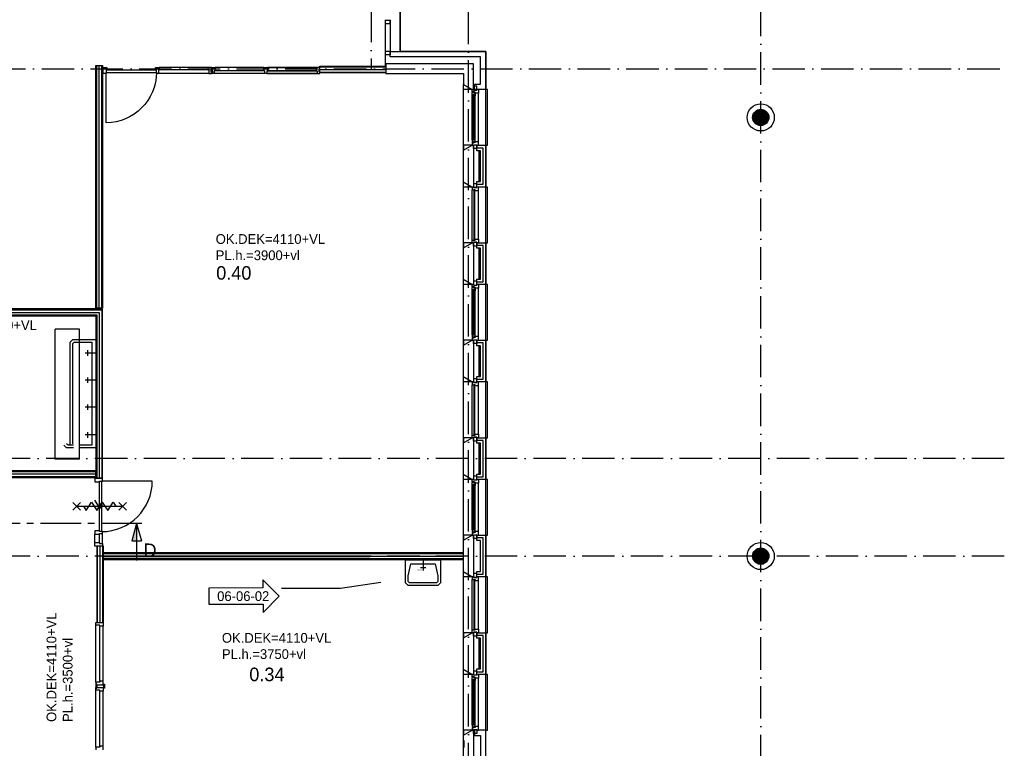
# Model space of a CAD drawing. Header units: millimetres. Extents: x -6587 to 170951, y 244 to 951952.
# Tile 100 of 102: x 125930 to 144124, y 916478 to 929932. Entities that reach past the tile are written whole.
import ezdxf
from ezdxf.enums import TextEntityAlignment as Align

# ---------------------------------------------------------------- set-up
doc = ezdxf.new("R2010")
doc.units = ezdxf.units.MM
doc.header["$LTSCALE"] = 100
doc.linetypes.add('CENTER2', pattern=[11.25, 7.5, -1.25, 1.25, -1.25])
doc.linetypes.add('DASHDOT', pattern=[9, 6, -1.5, 0, -1.5])
doc.layers.get('0').update_dxf_attribs({"linetype": 'CONTINUOUS'})
for name, color, linetype in [('AL$7----_STRAMIEN', 1, 'DASHDOT'), ('AL22----_BINNENWAND', 7, 'CONTINUOUS'), ('AL74----_INRSANITAIR', 7, 'CONTINUOUS'), ('ALN-----_BLOCKNAAM', 2, 'CONTINUOUS'), ('BL$2----', 7, 'CONTINUOUS'), ('BOUW', 8, 'CONTINUOUS'), ('DOORSNEDE', 1, 'CONTINUOUS')]:
    doc.layers.add(name, color=color, linetype=linetype)
doc.styles.add('BURO-018', font='BUROFONT.shx', dxfattribs={"height": 180})
doc.styles.add('BURO-025', font='BUROFONT.shx', dxfattribs={"height": 250})
doc.styles.add('BURO-050', font='BUROFONT.shx', dxfattribs={"height": 500})
doc.styles.get("Standard").update_dxf_attribs({"font": 'iso.shx'})
pattern_1 = [(90, (139623.774, 928127.546), (-20, 1e-15), [])]

# ---------------------------------------------------------------- blocks, each defined once
blk = doc.blocks.new('7409')
at = {"layer": 'AL74----_INRSANITAIR', "color": 7, "linetype": 'Continuous'}
for points in [[(300, 0), (300, 200)], [(250, 150), (350, 150)]]:
    blk.add_lwpolyline(points, dxfattribs=at)
at = {"layer": 'ALN-----_BLOCKNAAM', "linetype": 'Continuous'}
blk.add_text('7409', height=25, dxfattribs=at).set_placement((325, 175))
blk = doc.blocks.new('BU11467H02')
at = {"linetype": 'Continuous'}
blk.add_lwpolyline([(33.5, 114), (-33.5, 114), (-33.5, 67), (-16.5, 67), (-16.5, 0), (16.5, 0), (16.5, 67), (33.5, 67)], close=True, dxfattribs=at)
blk = doc.blocks.new('WZMARK')
at = {"color": 0, "linetype": 'Continuous'}
for p, q in [((0, 0), (3, 3)), ((3, 1.5), (3, 3)), ((0, 0), (3, -3)), ((13, 1.5), (3, 1.5)), ((13, -1.5), (13, 1.5)), ((3, -1.5), (13, -1.5)), ((3, -3), (3, -1.5))]:
    blk.add_line(p, q, dxfattribs=at)
at = {"color": 0, "linetype": 'Continuous', "style": 'BURO-018'}
blk.add_attdef('WZCODE', text='', height=1.8, dxfattribs=at).set_placement((8, 0), align=Align.MIDDLE)

msp = doc.modelspace()

# ---------------------------------------------------------------- hatches: boundary and pattern name
at = {"layer": 'BOUW'}
h = msp.add_hatch(dxfattribs=at)
h.set_pattern_fill('GEWPBET', color=256, scale=100, angle=90, style=0)
h.set_pattern_definition(pattern_1)
edge = h.paths.add_edge_path()
edge.add_arc((139623.8, 928127.5), 150, 0, 360)
h = msp.add_hatch(dxfattribs=at)
h.set_pattern_fill('GEWPBET', color=256, scale=100, angle=90, style=0)
h.set_pattern_definition(pattern_1)
edge = h.paths.add_edge_path()
edge.add_arc((139623.8, 928127.5), 150, 0, 360)

# ---------------------------------------------------------------- linework, layer by layer
at = {"layer": 'AL$7----_STRAMIEN', "color": 1}
for p, q in [((132423.6, 949018.6), (132423.6, 929027.5)), ((132423.6, 949018.6), (132423.6, 929027.5)), ((134223.6, 877276.5), (134223.6, 949018.6)), ((54329.2, 929027.5), (144123.6, 929027.5)), ((144123.6, 921827.5), (54329.2, 921827.5)), ((144123.6, 921827.5), (116734.3, 921827.5)), ((144123.6, 920027.5), (54329.2, 920027.5))]:
    msp.add_line(p, q, dxfattribs=at)
msp.add_lwpolyline([(139623.6, 908027.5), (139623.6, 949018.6)], dxfattribs=at)
msp.add_lwpolyline([(139623.6, 908027.5), (139623.6, 949018.6)], dxfattribs=at)
at = {"layer": 'AL22----_BINNENWAND', "color": 8, "linetype": 'Continuous'}
for p, q in [((127037.1, 924219.8), (126587.1, 924219.8)), ((126587.1, 921819.8), (126587.1, 924219.8)), ((127037.1, 921819.8), (127037.1, 924219.8)), ((127037.1, 921819.8), (126587.1, 921819.8))]:
    msp.add_line(p, q, dxfattribs=at)
at = {"layer": 'BOUW'}
for p, q in [((132963.6, 946967.7), (132963.6, 929347.7)), ((132963.6, 929347.5), (132963.6, 946967.5)), ((132683.6, 929927.7), (132683.6, 929087.7)), ((132683.6, 929918.7), (132683.6, 929862.7)), ((132773.6, 929918.7), (132683.6, 929918.7)), ((132683.6, 929862.7), (132773.6, 929862.7)), ((132773.6, 929927.7), (132773.6, 929282.7)), ((132773.6, 929862.7), (132773.6, 929918.7)), ((132683.6, 929347.7), (132683.6, 929291.7)), ((132773.6, 929347.7), (132683.6, 929347.7)), ((132773.6, 929347.7), (134543.6, 929347.7)), ((132773.6, 929291.7), (132773.6, 929347.7)), ((132773.6, 929247.7), (132773.6, 929347.7)), ((134543.6, 929347.5), (132963.6, 929347.5)), ((134543.6, 929347.7), (134543.6, 928642.7)), ((134543.6, 880107.5), (134543.6, 929347.5)), ((132683.6, 929291.7), (132773.6, 929291.7)), ((134443.6, 929247.7), (132773.6, 929247.7)), ((134443.6, 928742.7), (134443.6, 929247.7)), ((127338.1, 924602.7), (127338.1, 929087.7)), ((127338.1, 929087.7), (127463.1, 929087.7)), ((127353.1, 924602.7), (127353.1, 929087.7)), ((127400.6, 924602.7), (127400.6, 929087.7)), ((127448.1, 924602.7), (127448.1, 929087.7)), ((127463.1, 929087.7), (127463.1, 924602.7)), ((129526.6, 928937.7), (129526.6, 928988.7)), ((131478.1, 928950.2), (131478.1, 929075.2)), ((131478.1, 929075.2), (132698.6, 929075.2)), ((131478.1, 929060.2), (132698.6, 929060.2)), ((131478.1, 929012.7), (132698.6, 929012.7)), ((131478.1, 928965.2), (132698.6, 928965.2)), ((132698.6, 928950.2), (131478.1, 928950.2)), ((134313.6, 929117.7), (132698.6, 929117.7)), ((132698.6, 929117.7), (132698.6, 928937.7)), ((132698.6, 929075.2), (132698.6, 928950.2)), ((134313.6, 928642.7), (134313.6, 929117.7)), ((132698.6, 928937.7), (134133.6, 928937.7)), ((134133.6, 928937.7), (134133.6, 928735.1)), ((134133.6, 928735.1), (134293.6, 928642.7)), ((134133.6, 928642.7), (134133.6, 928735.1)), ((134133.6, 928735.1), (134293.6, 928642.7)), ((134133.6, 927520.3), (134133.6, 928735.1)), ((134293.6, 928642.7), (134133.6, 928642.7)), ((134290.6, 928586), (134294.8, 928588.4)), ((134290.6, 928543.5), (134290.6, 928586)), ((134293.6, 928642.7), (134313.6, 928642.7)), ((134293.6, 928598.7), (134293.6, 928642.7)), ((134293.6, 928642.7), (134318.6, 928642.7)), ((134329.6, 928598.7), (134293.6, 928598.7)), ((134294.8, 928595.5), (134324.6, 928595.5)), ((134294.8, 928588.4), (134294.8, 928595.5)), ((134318.6, 928703.7), (134318.6, 928632.7)), ((134374.6, 928703.7), (134318.6, 928703.7)), ((134318.6, 928642.7), (134318.6, 928632.7)), ((134318.6, 928632.7), (134374.6, 928632.7)), ((134318.6, 928632.7), (134374.6, 928632.7)), ((134324.6, 928595.5), (134324.6, 928573)), ((134329.6, 928592.7), (134329.6, 928598.7)), ((134344.6, 928592.7), (134329.6, 928592.7)), ((134333.6, 928742.7), (134443.6, 928742.7)), ((134333.6, 928642.7), (134333.6, 928742.7)), ((134543.6, 928642.7), (134333.6, 928642.7)), ((134344.6, 928575.7), (134344.6, 928592.7)), ((134374.6, 928632.7), (134374.6, 928703.7)), ((134374.6, 928642.7), (134407.6, 928642.7)), ((134374.6, 928632.7), (134374.6, 928642.7)), ((134407.6, 928642.7), (134407.6, 928575.7)), ((134573.6, 928642.7), (134543.6, 928642.7)), ((134573.6, 927612.7), (134573.6, 928642.7)), ((134331.6, 928543.5), (134290.6, 928543.5)), ((134290.6, 927711.9), (134290.6, 928543.5)), ((134292.9, 928526.5), (134292.9, 928543.5)), ((134292.9, 928543.5), (134306.4, 928543.5)), ((134306.4, 928526.5), (134292.9, 928526.5)), ((134306.4, 928543.5), (134306.4, 928526.5)), ((134308.6, 928541.5), (134308.6, 927713.9)), ((134329.6, 928541.5), (134308.6, 928541.5)), ((134324.6, 928573), (134329.6, 928573)), ((134329.6, 928581), (134344.6, 928581)), ((134329.6, 928573), (134329.6, 928581)), ((134329.6, 927713.9), (134329.6, 928541.5)), ((134331.6, 928526.5), (134331.6, 928543.5)), ((134344.6, 928528.6), (134331.6, 928526.5)), ((134344.6, 928581), (134344.6, 928575.7)), ((134344.6, 928575.7), (134344.6, 928528.6)), ((134407.6, 928575.7), (134344.6, 928575.7)), ((134344.6, 927726.8), (134344.6, 928528.6)), ((134407.6, 927679.7), (134407.6, 928575.7)), ((134290.6, 927711.9), (134290.6, 927669.4)), ((134331.6, 927711.9), (134290.6, 927711.9)), ((134292.9, 927728.9), (134292.9, 927711.9)), ((134306.4, 927728.9), (134292.9, 927728.9)), ((134292.9, 927711.9), (134306.4, 927711.9)), ((134306.4, 927711.9), (134306.4, 927728.9)), ((134308.6, 927713.9), (134329.6, 927713.9)), ((134324.6, 927682.4), (134329.6, 927682.4)), ((134324.6, 927659.9), (134324.6, 927682.4)), ((134329.6, 927682.4), (134329.6, 927674.4)), ((134329.6, 927674.4), (134344.6, 927674.4)), ((134331.6, 927728.9), (134331.6, 927711.9)), ((134344.6, 927726.8), (134331.6, 927728.9)), ((134344.6, 927679.7), (134344.6, 927726.8)), ((134344.6, 927674.4), (134344.6, 927679.7)), ((134344.6, 927679.7), (134344.6, 927662.7)), ((134407.6, 927679.7), (134344.6, 927679.7)), ((134407.6, 927612.7), (134407.6, 927679.7)), ((134133.6, 927520.3), (134293.6, 927612.7)), ((134133.6, 927520.3), (134293.6, 927612.7)), ((134133.6, 927612.7), (134133.6, 927520.3)), ((134293.6, 927612.7), (134133.6, 927612.7)), ((134133.6, 926935.1), (134133.6, 927520.3)), ((134290.6, 927669.4), (134294.8, 927666.9)), ((134293.6, 927656.7), (134293.6, 927612.7)), ((134329.6, 927656.7), (134293.6, 927656.7)), ((134293.6, 927612.7), (134313.6, 927612.7)), ((134293.6, 927612.7), (134318.6, 927612.7)), ((134294.8, 927666.9), (134294.8, 927659.9)), ((134294.8, 927659.9), (134324.6, 927659.9)), ((134313.6, 927612.7), (134313.6, 926842.7)), ((134313.6, 927512.7), (134313.6, 926942.7)), ((134318.6, 927551.7), (134318.6, 927622.7)), ((134318.6, 927622.7), (134374.6, 927622.7)), ((134318.6, 927622.7), (134374.6, 927622.7)), ((134318.6, 927612.7), (134318.6, 927622.7)), ((134374.6, 927551.7), (134318.6, 927551.7)), ((134329.6, 927662.7), (134329.6, 927656.7)), ((134344.6, 927662.7), (134329.6, 927662.7)), ((134374.6, 927622.7), (134374.6, 927551.7)), ((134374.6, 927622.7), (134374.6, 927612.7)), ((134374.6, 927612.7), (134407.6, 927612.7)), ((134374.6, 927612.7), (134543.6, 927612.7)), ((134374.6, 927512.7), (134374.6, 927612.7)), ((134493.6, 927562.7), (134374.6, 927562.7)), ((134493.6, 927562.7), (134374.6, 927562.7)), ((134443.6, 927512.7), (134374.6, 927512.7)), ((134413.6, 927512.7), (134413.6, 926942.7)), ((134443.6, 926942.7), (134443.6, 927512.7)), ((134493.6, 926892.7), (134493.6, 927562.7)), ((134493.6, 926892.7), (134493.6, 927562.7)), ((134543.6, 927612.7), (134573.6, 927612.7)), ((134543.6, 927612.7), (134543.6, 926842.7)), ((134133.6, 925720.3), (134133.6, 926935.1)), ((134133.6, 926935.1), (134293.6, 926842.7)), ((134133.6, 926842.7), (134133.6, 926935.1)), ((134293.6, 926842.7), (134133.6, 926935.1)), ((134293.6, 926842.7), (134133.6, 926842.7)), ((134293.6, 926842.7), (134293.6, 926792.7)), ((134313.6, 926842.7), (134293.6, 926842.7)), ((134318.6, 926842.7), (134293.6, 926842.7)), ((134293.6, 926792.7), (134344.6, 926792.7)), ((134293.6, 926792.7), (134293.6, 926792.7)), ((134293.6, 925862.7), (134293.6, 926792.7)), ((134318.6, 926903.7), (134318.6, 926832.7)), ((134374.6, 926903.7), (134318.6, 926903.7)), ((134318.6, 926842.7), (134318.6, 926842.7)), ((134318.6, 926832.7), (134318.6, 926842.7)), ((134374.6, 926832.7), (134318.6, 926832.7)), ((134318.6, 926832.7), (134374.6, 926832.7)), ((134319.6, 926787.7), (134319.6, 925867.7)), ((134340.6, 926787.7), (134319.6, 926787.7)), ((134340.6, 925867.7), (134340.6, 926787.7)), ((134344.6, 926792.7), (134344.6, 926775.7)), ((134344.6, 926775.7), (134407.6, 926775.7)), ((134374.6, 926842.7), (134374.6, 926942.7)), ((134374.6, 926942.7), (134443.6, 926942.7)), ((134374.6, 926832.7), (134374.6, 926903.7)), ((134374.6, 926892.7), (134493.6, 926892.7)), ((134374.6, 926892.7), (134493.6, 926892.7)), ((134374.6, 926842.7), (134374.6, 926832.7)), ((134407.6, 926842.7), (134374.6, 926842.7)), ((134543.6, 926842.7), (134374.6, 926842.7)), ((134407.6, 926775.7), (134407.6, 926842.7)), ((134407.6, 926775.7), (134407.6, 926775.7)), ((134407.6, 926775.7), (134407.6, 926775.7)), ((134407.6, 926775.7), (134407.6, 926775.7)), ((134407.6, 926775.7), (134407.6, 926775.7)), ((134407.6, 925879.7), (134407.6, 926775.7)), ((134573.6, 926842.7), (134543.6, 926842.7)), ((134573.6, 925812.7), (134573.6, 926842.7)), ((134293.6, 925812.7), (134293.6, 925862.7)), ((134293.6, 925862.7), (134344.6, 925862.7)), ((134293.6, 925862.7), (134293.6, 925862.7)), ((134319.6, 925867.7), (134340.6, 925867.7)), ((134344.6, 925879.7), (134407.6, 925879.7)), ((134344.6, 925862.7), (134344.6, 925879.7)), ((134407.6, 925879.7), (134407.6, 925812.7)), ((134407.6, 925879.7), (134407.6, 925879.7)), ((134407.6, 925879.7), (134407.6, 925879.7)), ((134407.6, 925879.7), (134407.6, 925879.7)), ((134407.6, 925879.7), (134407.6, 925879.7)), ((134133.6, 925720.3), (134293.6, 925812.7)), ((134133.6, 925812.7), (134133.6, 925720.3)), ((134293.6, 925812.7), (134133.6, 925812.7)), ((134133.6, 925720.3), (134293.6, 925812.7)), ((134133.6, 925135.1), (134133.6, 925720.3)), ((134293.6, 925812.7), (134313.6, 925812.7)), ((134318.6, 925812.7), (134293.6, 925812.7)), ((134313.6, 925812.7), (134313.6, 925042.7)), ((134313.6, 925712.7), (134313.6, 925142.7)), ((134318.6, 925822.7), (134318.6, 925812.7)), ((134374.6, 925822.7), (134318.6, 925822.7)), ((134318.6, 925751.7), (134318.6, 925822.7)), ((134318.6, 925822.7), (134374.6, 925822.7)), ((134318.6, 925812.7), (134318.6, 925812.7)), ((134374.6, 925751.7), (134318.6, 925751.7)), ((134374.6, 925812.7), (134374.6, 925822.7)), ((134374.6, 925822.7), (134374.6, 925751.7)), ((134407.6, 925812.7), (134374.6, 925812.7)), ((134374.6, 925812.7), (134543.6, 925812.7)), ((134374.6, 925712.7), (134374.6, 925812.7)), ((134493.6, 925762.7), (134374.6, 925762.7)), ((134493.6, 925762.7), (134374.6, 925762.7)), ((134443.6, 925712.7), (134374.6, 925712.7)), ((134413.6, 925712.7), (134413.6, 925142.7)), ((134443.6, 925142.7), (134443.6, 925712.7)), ((134493.6, 925092.7), (134493.6, 925762.7)), ((134493.6, 925092.7), (134493.6, 925762.7)), ((134543.6, 925812.7), (134573.6, 925812.7)), ((134543.6, 925812.7), (134543.6, 925042.7)), ((134293.6, 925042.7), (134133.6, 925135.1)), ((134133.6, 925135.1), (134293.6, 925042.7)), ((134133.6, 925042.7), (134133.6, 925135.1)), ((134133.6, 923920.3), (134133.6, 925135.1)), ((134374.6, 925042.7), (134374.6, 925142.7)), ((134374.6, 925142.7), (134443.6, 925142.7)), ((134293.6, 925042.7), (134133.6, 925042.7)), ((134290.6, 924986), (134294.8, 924988.4)), ((134290.6, 924943.5), (134290.6, 924986)), ((134331.6, 924943.5), (134290.6, 924943.5)), ((134290.6, 924111.9), (134290.6, 924943.5)), ((134292.9, 924926.5), (134292.9, 924943.5)), ((134292.9, 924943.5), (134306.4, 924943.5)), ((134313.6, 925042.7), (134293.6, 925042.7)), ((134293.6, 924998.7), (134293.6, 925042.7)), ((134293.6, 925042.7), (134318.6, 925042.7)), ((134329.6, 924998.7), (134293.6, 924998.7)), ((134294.8, 924995.5), (134324.6, 924995.5)), ((134294.8, 924988.4), (134294.8, 924995.5)), ((134306.4, 924943.5), (134306.4, 924926.5)), ((134318.6, 925103.7), (134318.6, 925032.7)), ((134374.6, 925103.7), (134318.6, 925103.7)), ((134318.6, 925042.7), (134318.6, 925032.7)), ((134318.6, 925032.7), (134374.6, 925032.7)), ((134318.6, 925032.7), (134374.6, 925032.7)), ((134324.6, 924995.5), (134324.6, 924973)), ((134324.6, 924973), (134329.6, 924973)), ((134329.6, 924992.7), (134329.6, 924998.7)), ((134344.6, 924992.7), (134329.6, 924992.7)), ((134329.6, 924981), (134344.6, 924981)), ((134329.6, 924973), (134329.6, 924981)), ((134331.6, 924926.5), (134331.6, 924943.5)), ((134344.6, 924975.7), (134344.6, 924992.7)), ((134344.6, 924981), (134344.6, 924975.7)), ((134344.6, 924975.7), (134344.6, 924928.6)), ((134407.6, 924975.7), (134344.6, 924975.7)), ((134374.6, 925032.7), (134374.6, 925103.7)), ((134374.6, 925092.7), (134493.6, 925092.7)), ((134374.6, 925092.7), (134493.6, 925092.7)), ((134374.6, 925042.7), (134407.6, 925042.7)), ((134374.6, 925032.7), (134374.6, 925042.7)), ((134543.6, 925042.7), (134374.6, 925042.7)), ((134407.6, 925042.7), (134407.6, 924975.7)), ((134407.6, 924079.7), (134407.6, 924975.7)), ((134573.6, 925042.7), (134543.6, 925042.7)), ((134573.6, 924012.7), (134573.6, 925042.7)), ((134306.4, 924926.5), (134292.9, 924926.5)), ((134308.6, 924941.5), (134308.6, 924113.9)), ((134329.6, 924941.5), (134308.6, 924941.5)), ((134329.6, 924113.9), (134329.6, 924941.5)), ((134344.6, 924928.6), (134331.6, 924926.5)), ((134344.6, 924126.8), (134344.6, 924928.6)), ((127463.1, 924590.2), (125547.6, 924590.2)), ((127463.1, 924602.7), (127338.1, 924602.7)), ((127463.1, 921463.7), (127463.1, 924590.2)), ((125547.6, 924575.2), (127448.1, 924575.2)), ((125547.6, 924527.7), (127400.6, 924527.7)), ((125547.6, 924480.2), (127353.1, 924480.2)), ((125547.6, 924465.2), (127338.1, 924465.2)), ((127338.1, 924465.2), (127338.1, 921463.7)), ((127353.1, 924480.2), (127353.1, 921463.7)), ((127400.6, 924527.7), (127400.6, 921463.7)), ((127448.1, 924575.2), (127448.1, 921463.7)), ((134308.6, 924113.9), (134329.6, 924113.9)), ((126863.1, 923977.2), (126913.1, 924027.2)), ((126863.1, 922077.2), (126863.1, 923977.2)), ((126913.1, 924027.2), (127038.1, 924027.2)), ((126913.1, 923952.2), (126938.1, 923977.2)), ((126913.1, 922102.2), (126913.1, 923952.2)), ((126938.1, 923977.2), (127038.1, 923977.2)), ((127038.1, 924027.2), (127338.1, 924027.2)), ((127038.1, 923977.2), (127263.1, 923977.2)), ((127263.1, 923977.2), (127263.1, 922077.2)), ((127338.1, 924027.2), (127338.1, 922027.2)), ((134133.6, 923920.3), (134293.6, 924012.7)), ((134133.6, 923335.1), (134133.6, 923920.3)), ((134293.6, 924012.7), (134313.6, 924012.7)), ((134313.6, 924012.7), (134313.6, 923242.7)), ((134313.6, 923912.7), (134313.6, 923342.7)), ((134374.6, 924012.7), (134543.6, 924012.7)), ((134374.6, 923912.7), (134374.6, 924012.7)), ((134493.6, 923962.7), (134374.6, 923962.7)), ((134493.6, 923962.7), (134374.6, 923962.7)), ((134443.6, 923912.7), (134374.6, 923912.7)), ((134413.6, 923912.7), (134413.6, 923342.7)), ((134443.6, 923342.7), (134443.6, 923912.7)), ((134493.6, 923292.7), (134493.6, 923962.7)), ((134493.6, 923292.7), (134493.6, 923962.7)), ((134543.6, 924012.7), (134543.6, 923242.7)), ((134543.6, 924012.7), (134573.6, 924012.7)), ((134293.6, 923242.7), (134133.6, 923335.1)), ((134374.6, 923242.7), (134374.6, 923342.7)), ((134374.6, 923342.7), (134443.6, 923342.7)), ((134313.6, 923242.7), (134293.6, 923242.7)), ((134313.6, 923251.8), (134304.5, 923242.7)), ((134374.6, 923292.7), (134493.6, 923292.7)), ((134374.6, 923292.7), (134493.6, 923292.7)), ((134543.6, 923242.7), (134374.6, 923242.7)), ((126798.1, 922027.2), (126748.1, 922077.2)), ((126823.1, 922077.2), (126798.1, 922102.2)), ((126923.1, 922077.2), (126823.1, 922077.2)), ((127263.1, 922077.2), (127038.1, 922077.2)), ((134133.6, 922120.3), (134293.6, 922212.7)), ((134133.6, 921535.1), (134133.6, 922120.3)), ((134293.6, 922212.7), (134313.6, 922212.7)), ((134313.6, 922212.7), (134313.6, 921442.7)), ((134313.6, 922112.7), (134313.6, 921542.7)), ((134374.6, 922212.7), (134543.6, 922212.7)), ((134374.6, 922112.7), (134374.6, 922212.7)), ((134493.6, 922162.7), (134374.6, 922162.7)), ((134493.6, 922162.7), (134374.6, 922162.7)), ((134443.6, 922112.7), (134374.6, 922112.7)), ((134413.6, 922112.7), (134413.6, 921542.7)), ((134443.6, 921542.7), (134443.6, 922112.7)), ((134493.6, 921492.7), (134493.6, 922162.7)), ((134493.6, 921492.7), (134493.6, 922162.7)), ((134543.6, 922212.7), (134543.6, 921442.7)), ((126923.1, 922027.2), (126798.1, 922027.2)), ((127338.1, 922027.2), (127038.1, 922027.2)), ((134293.6, 921442.7), (134133.6, 921535.1)), ((134374.6, 921442.7), (134374.6, 921542.7)), ((134374.6, 921542.7), (134443.6, 921542.7)), ((134374.6, 921492.7), (134493.6, 921492.7)), ((134374.6, 921492.7), (134493.6, 921492.7)), ((127338.1, 921463.7), (127463.1, 921463.7)), ((127406.6, 920479.7), (127406.6, 921413.7)), ((127446.6, 920479.7), (127446.6, 921413.7)), ((134313.6, 921442.7), (134293.6, 921442.7)), ((134543.6, 921442.7), (134374.6, 921442.7)), ((127312.8, 921058.1), (127412.8, 920908.1)), ((127412.8, 920908.1), (127462.8, 920983.1)), ((127318.6, 920496.7), (127318.6, 920429.7)), ((127406.6, 920496.7), (127318.6, 920496.7)), ((127318.6, 920279.7), (127318.6, 920429.7)), ((127318.6, 920429.7), (127406.6, 920429.7)), ((127406.6, 920479.7), (127406.6, 920496.7)), ((127457.6, 920479.7), (127406.6, 920479.7)), ((127406.6, 920446.7), (127457.6, 920446.7)), ((127406.6, 920429.7), (127406.6, 920446.7)), ((127406.6, 920279.7), (127406.6, 920429.7)), ((127457.6, 920446.7), (127457.6, 920479.7)), ((127457.6, 920446.7), (127457.6, 920479.7)), ((127457.6, 920262.7), (127457.6, 920446.7)), ((134133.6, 920320.3), (134293.6, 920412.7)), ((134293.6, 920412.7), (134313.6, 920412.7)), ((134313.6, 920412.7), (134313.6, 919642.7)), ((134374.6, 920412.7), (134543.6, 920412.7)), ((134374.6, 920312.7), (134374.6, 920412.7)), ((134543.6, 920412.7), (134543.6, 919642.7)), ((127318.6, 920279.7), (127406.6, 920279.7)), ((127318.6, 920212.7), (127318.6, 920279.7)), ((127457.6, 920212.7), (127318.6, 920212.7)), ((127356.1, 920212.7), (127356.1, 918799.8)), ((127481.1, 920212.7), (127356.1, 920212.7)), ((127371.1, 918799.8), (127371.1, 920212.7)), ((127406.6, 920279.7), (127406.6, 920262.7)), ((127406.6, 920262.7), (127457.6, 920262.7)), ((127418.6, 918799.8), (127418.6, 920212.7)), ((127457.6, 920262.7), (127457.6, 920212.7)), ((127466.1, 918799.8), (127466.1, 920212.7)), ((127481.1, 918799.8), (127481.1, 920212.7)), ((134133.6, 919735.1), (134133.6, 920320.3)), ((134313.6, 920312.7), (134313.6, 919742.7)), ((134493.6, 920362.7), (134374.6, 920362.7)), ((134493.6, 920362.7), (134374.6, 920362.7)), ((134443.6, 920312.7), (134374.6, 920312.7)), ((134443.6, 919742.7), (134443.6, 920312.7)), ((134493.6, 919692.7), (134493.6, 920362.7)), ((134493.6, 919692.7), (134493.6, 920362.7)), ((134133.6, 920090.2), (127475.6, 920090.2)), ((127475.6, 920090.2), (127475.6, 919965.2)), ((127475.6, 920075.2), (134133.6, 920075.2)), ((132400.6, 920075.2), (127475.6, 920075.2)), ((134133.6, 919965.2), (134133.6, 920090.2)), ((139474.9, 920047.5), (139772.3, 920047.5)), ((139479, 920067.5), (139768.2, 920067.5)), ((139486.1, 920087.5), (139761.1, 920087.5)), ((139496.7, 920107.5), (139750.5, 920107.5)), ((139511.8, 920127.5), (139735.4, 920127.5)), ((139533.6, 920147.5), (139713.6, 920147.5)), ((139569.7, 920167.5), (139677.4, 920167.5)), ((127475.6, 920027.7), (134133.6, 920027.7)), ((132400.6, 920027.7), (127475.6, 920027.7)), ((127475.6, 919980.2), (134133.6, 919980.2)), ((132400.6, 919980.2), (127475.6, 919980.2)), ((127475.6, 919965.2), (134133.6, 919965.2)), ((139473.6, 920027.5), (139773.6, 920027.5)), ((139474.9, 920007.5), (139772.3, 920007.5)), ((139479, 919987.5), (139768.2, 919987.5)), ((139486.1, 919967.5), (139761.1, 919967.5)), ((139496.7, 919947.5), (139750.5, 919947.5)), ((139511.8, 919927.5), (139735.4, 919927.5)), ((139533.6, 919907.5), (139713.6, 919907.5)), ((139569.7, 919887.5), (139677.4, 919887.5)), ((134293.6, 919642.7), (134133.6, 919735.1)), ((134374.6, 919642.7), (134374.6, 919742.7)), ((134374.6, 919742.7), (134443.6, 919742.7)), ((134374.6, 919692.7), (134493.6, 919692.7)), ((134374.6, 919692.7), (134493.6, 919692.7)), ((134313.6, 919642.7), (134293.6, 919642.7)), ((134543.6, 919642.7), (134374.6, 919642.7)), ((127356.1, 918799.8), (127481.1, 918799.8)), ((127336.6, 917699.8), (127336.6, 918749.8)), ((127412.6, 917716.8), (127412.6, 918732.8)), ((127475.6, 917716.8), (127475.6, 918732.8)), ((134133.6, 918520.3), (134293.6, 918612.7)), ((134293.6, 918612.7), (134313.6, 918612.7)), ((134313.6, 918612.7), (134313.6, 917842.7)), ((134374.6, 918612.7), (134543.6, 918612.7)), ((134374.6, 918512.7), (134374.6, 918612.7)), ((134543.6, 918612.7), (134543.6, 917842.7)), ((134133.6, 917935.1), (134133.6, 918520.3)), ((134313.6, 918512.7), (134313.6, 917942.7)), ((134493.6, 918562.7), (134374.6, 918562.7)), ((134493.6, 918562.7), (134374.6, 918562.7)), ((134443.6, 918512.7), (134374.6, 918512.7)), ((134413.6, 918512.7), (134413.6, 917942.7)), ((134443.6, 917942.7), (134443.6, 918512.7)), ((134493.6, 917892.7), (134493.6, 918562.7)), ((134493.6, 917892.7), (134493.6, 918562.7)), ((134293.6, 917842.7), (134133.6, 917935.1)), ((134374.6, 917842.7), (134374.6, 917942.7)), ((134374.6, 917942.7), (134443.6, 917942.7)), ((134374.6, 917892.7), (134493.6, 917892.7)), ((134374.6, 917892.7), (134493.6, 917892.7)), ((127336.6, 917699.8), (127336.6, 917649.8)), ((127412.6, 917699.8), (127336.6, 917699.8)), ((127412.6, 917716.8), (127412.6, 917699.8)), ((127475.6, 917716.8), (127412.6, 917716.8)), ((127475.6, 917649.8), (127475.6, 917716.8)), ((134313.6, 917842.7), (134293.6, 917842.7)), ((134543.6, 917842.7), (134374.6, 917842.7)), ((127336.6, 917649.8), (127475.6, 917649.8)), ((127336.6, 917549.7), (127336.6, 917599.7)), ((127336.6, 917599.7), (127475.6, 917599.7)), ((127336.6, 916499.7), (127336.6, 917549.7)), ((127412.6, 917549.7), (127336.6, 917549.7)), ((127338.1, 917662.3), (127338.1, 917599.7)), ((127356.1, 917662.3), (127338.1, 917662.3)), ((127338.1, 917599.7), (127338.1, 917587.2)), ((127338.1, 917587.2), (127356.1, 917587.2)), ((127356.1, 917649.8), (127356.1, 917662.3)), ((127356.1, 917649.8), (127356.1, 917599.7)), ((127361.6, 917649.8), (127356.1, 917649.8)), ((127356.1, 917599.7), (127361.6, 917599.7)), ((127412.6, 917532.7), (127412.6, 917549.7)), ((127412.6, 916516.7), (127412.6, 917532.7)), ((127475.6, 917532.7), (127412.6, 917532.7)), ((127475.6, 917649.8), (127481.1, 917649.8)), ((127481.1, 917599.7), (127475.6, 917599.7)), ((127475.6, 917599.7), (127475.6, 917532.7)), ((127475.6, 916516.7), (127475.6, 917532.7)), ((127481.1, 917662.3), (127499.1, 917662.3)), ((127481.1, 917649.8), (127481.1, 917662.3)), ((127481.1, 917649.8), (127481.1, 917599.7)), ((127499.1, 917587.2), (127481.1, 917587.2)), ((127499.1, 917662.3), (127499.1, 917599.7)), ((127499.1, 917599.7), (127499.1, 917587.2)), ((134144.5, 916494.3), (134144.5, 916619.3)), ((127336.6, 916499.7), (127336.6, 916449.7)), ((127412.6, 916499.7), (127336.6, 916499.7)), ((127412.6, 916516.7), (127412.6, 916499.7)), ((127475.6, 916516.7), (127412.6, 916516.7)), ((127475.6, 916449.7), (127475.6, 916516.7))]:
    msp.add_line(p, q, dxfattribs=at)
at = {"layer": 'BOUW', "color": 1}
for p, q in [((132606.1, 919541.9), (131859.6, 919429.6)), ((131859.6, 919429.6), (130765.2, 919429.6))]:
    msp.add_line(p, q, dxfattribs=at)
at = {"layer": 'BOUW'}
for points in [[(127475.6, 928937.7), (127475.6, 929051.7), (127542.6, 929051.7), (127542.6, 929004.7), (127525.6, 929004.7), (127525.6, 928937.7), (127475.6, 928937.7)], [(129409.6, 929051.7), (128509.6, 929051.7)], [(129409.6, 929004.7), (128509.6, 929004.7)], [(129476.6, 929028.7), (129476.6, 929051.7), (129409.6, 929051.7), (129409.6, 929004.7), (129426.6, 929004.7), (129426.6, 928937.7), (129476.6, 928937.7)], [(129476.6, 929051.7), (129476.6, 929028.7), (129459.6, 929028.7), (129459.6, 928961.7), (129476.6, 928961.7)], [(129476.6, 928937.7), (129476.6, 928962.7), (129492.6, 928962.7), (129492.6, 929029.7), (129476.6, 929029.7), (129476.6, 929051.7), (129543.6, 929051.7), (129543.6, 928988.7), (129526.6, 928988.7), (129526.6, 928937.7), (129476.6, 928937.7)], [(129476.6, 928937.7), (129476.6, 928961.7)], [(130444.1, 929051.7), (129543.6, 929051.7)], [(130444.1, 928988.7), (129543.6, 928988.7)], [(130461.1, 928937.7), (130461.1, 928988.7), (130444.1, 928988.7), (130444.1, 929051.7), (130511.1, 929051.7), (130511.1, 928988.7), (130494.1, 928988.7), (130494.1, 928937.7), (130461.1, 928937.7)], [(130511.1, 929051.7), (131411.1, 929051.7)], [(131411.1, 929051.7), (130511.1, 929051.7)], [(130511.1, 929051.7), (131411.1, 929051.7)], [(131411.1, 929051.7), (130511.1, 929051.7)], [(130511.1, 928988.7), (131411.1, 928988.7)], [(131411.1, 928988.7), (130511.1, 928988.7)], [(131478.1, 928937.7), (131478.1, 928962.7), (131462.1, 928962.7), (131462.1, 929029.7), (131478.1, 929029.7), (131478.1, 929051.7), (131411.1, 929051.7), (131411.1, 928988.7), (131428.1, 928988.7), (131428.1, 928937.7), (131478.1, 928937.7)], [(129426.6, 928937.7), (128492.6, 928937.7)], [(130461.1, 928937.7), (129526.6, 928937.7)], [(130494.1, 928937.7), (131428.1, 928937.7)], [(131428.1, 928937.7), (130494.1, 928937.7)], [(127338.1, 923777.2), (127138.1, 923777.2)], [(127188.1, 923727.2), (127188.1, 923827.2)], [(127188.1, 923227.2), (127188.1, 923327.2)], [(134133.6, 922120.3), (134133.6, 923335.1)], [(127338.1, 923277.2), (127138.1, 923277.2)], [(134293.6, 922262.7), (134293.6, 923192.7)], [(134407.6, 922279.7), (134407.6, 923175.7)], [(134543.6, 922212.7), (134573.6, 922212.7), (134573.6, 923242.7), (134543.6, 923242.7)], [(127338.1, 922777.2), (127138.1, 922777.2)], [(127188.1, 922727.2), (127188.1, 922827.2)], [(127338.1, 922263.9), (127138.1, 922263.9)], [(127188.1, 922213.9), (127188.1, 922313.9)], [(127338.1, 921586.2), (125557.6, 921586.2)], [(127338.1, 921538.7), (125557.6, 921538.7)], [(127338.1, 921491.2), (125557.6, 921491.2)], [(134133.6, 920320.3), (134133.6, 921535.1)], [(127457.6, 921463.7), (127318.6, 921463.7), (127318.6, 921396.7), (127406.6, 921396.7), (127406.6, 921413.7), (127457.6, 921413.7), (127457.6, 921463.7)], [(128380.6, 921413.7), (127446.6, 921413.7)], [(134290.6, 920511.9), (134290.6, 921343.5)], [(134344.6, 920526.8), (134344.6, 921328.6)], [(134407.6, 920479.7), (134407.6, 921375.7)], [(134543.6, 920412.7), (134573.6, 920412.7), (134573.6, 921442.7), (134543.6, 921442.7)], [(126911.6, 921016.7), (127051.6, 920876.7)], [(126911.6, 920876.7), (127051.6, 921016.7)], [(126981.6, 920946.7), (127831.6, 920946.7)], [(127106.6, 920946.7), (127156.6, 920871.7), (127256.6, 921021.7), (127306.6, 920946.7)], [(127306.6, 920946.7), (127356.6, 920871.7), (127456.6, 921021.7), (127506.6, 920946.7)], [(127506.6, 920946.7), (127556.6, 920871.7), (127656.6, 921021.7), (127706.6, 920946.7)], [(127761.6, 921016.7), (127901.6, 920876.7)], [(127761.6, 920876.7), (127901.6, 921016.7)], [(128698.6, 920102.7), (128698.6, 920102.9)], [(133708.6, 919960.3), (133708.6, 919660.3), (133708.6, 919535.3), (133658.6, 919485.3), (133108.6, 919485.3), (133058.6, 919535.3), (133058.6, 919660.3), (133058.6, 919960.3), (133708.6, 919960.3)], [(133608.6, 919885.3), (133658.6, 919660.3), (133658.6, 919560.3), (133633.6, 919535.3), (133133.6, 919535.3), (133108.6, 919560.3), (133108.6, 919660.3), (133158.6, 919885.3), (133608.6, 919885.3)], [(134133.6, 918520.3), (134133.6, 919735.1)], [(134293.6, 918662.7), (134293.6, 919592.7)], [(134407.6, 918679.7), (134407.6, 919575.7)], [(134543.6, 918612.7), (134573.6, 918612.7), (134573.6, 919642.7), (134543.6, 919642.7)], [(127336.6, 918799.8), (127475.6, 918799.8), (127475.6, 918732.8), (127412.6, 918732.8), (127412.6, 918749.8), (127336.6, 918749.8), (127336.6, 918799.8)], [(134133.6, 916720.3), (134133.6, 917935.1)], [(134290.6, 916911.9), (134290.6, 917743.5)], [(134344.6, 916926.8), (134344.6, 917728.6)], [(134407.6, 916879.7), (134407.6, 917775.7)], [(134543.6, 916812.7), (134573.6, 916812.7), (134573.6, 917842.7), (134543.6, 917842.7)]]:
    msp.add_lwpolyline(points, dxfattribs=at)
for points in [[(128457.6, 928957.7), (128457.6, 928998.7), (127527.6, 928998.7), (127527.6, 928957.7)], [(134290.6, 924069.4), (134294.8, 924066.9), (134294.8, 924059.9), (134324.6, 924059.9), (134324.6, 924082.4), (134329.6, 924082.4), (134329.6, 924074.4), (134344.6, 924074.4), (134344.6, 924079.7), (134344.6, 924126.8), (134331.6, 924128.9), (134331.6, 924111.9), (134290.6, 924111.9)], [(134292.9, 924111.9), (134306.4, 924111.9), (134306.4, 924128.9), (134292.9, 924128.9)], [(134293.6, 924012.7), (134318.6, 924012.7), (134318.6, 924022.7), (134374.6, 924022.7), (134374.6, 924012.7), (134407.6, 924012.7), (134407.6, 924079.7), (134344.6, 924079.7), (134344.6, 924062.7), (134329.6, 924062.7), (134329.6, 924056.7), (134293.6, 924056.7)], [(134293.6, 924012.7), (134133.6, 924012.7), (134133.6, 923920.3)], [(134318.6, 924022.7), (134374.6, 924022.7), (134374.6, 923951.7), (134318.6, 923951.7)], [(134293.6, 923242.7), (134133.6, 923242.7), (134133.6, 923335.1)], [(134293.6, 923192.7), (134293.6, 923192.7), (134344.6, 923192.7), (134344.6, 923175.7), (134407.6, 923175.7), (134407.6, 923175.7), (134407.6, 923175.7), (134407.6, 923175.7), (134407.6, 923175.7), (134407.6, 923242.7), (134374.6, 923242.7), (134374.6, 923232.7), (134318.6, 923232.7), (134318.6, 923242.7), (134318.6, 923242.7), (134293.6, 923242.7)], [(134318.6, 923232.7), (134374.6, 923232.7), (134374.6, 923303.7), (134318.6, 923303.7)], [(134319.6, 922267.7), (134340.6, 922267.7), (134340.6, 923187.7), (134319.6, 923187.7)], [(134293.6, 922262.7), (134293.6, 922262.7), (134344.6, 922262.7), (134344.6, 922279.7), (134407.6, 922279.7), (134407.6, 922279.7), (134407.6, 922279.7), (134407.6, 922279.7), (134407.6, 922279.7), (134407.6, 922212.7), (134374.6, 922212.7), (134374.6, 922222.7), (134318.6, 922222.7), (134318.6, 922212.7), (134318.6, 922212.7), (134293.6, 922212.7)], [(134318.6, 922222.7), (134374.6, 922222.7), (134374.6, 922151.7), (134318.6, 922151.7)], [(134293.6, 922212.7), (134133.6, 922212.7), (134133.6, 922120.3)], [(127338.1, 921601.2), (125557.6, 921601.2), (125557.6, 921476.2), (127338.1, 921476.2)], [(134293.6, 921442.7), (134133.6, 921442.7), (134133.6, 921535.1)], [(134318.6, 921432.7), (134374.6, 921432.7), (134374.6, 921503.7), (134318.6, 921503.7)], [(134290.6, 921386), (134294.8, 921388.4), (134294.8, 921395.5), (134324.6, 921395.5), (134324.6, 921373), (134329.6, 921373), (134329.6, 921381), (134344.6, 921381), (134344.6, 921375.7), (134344.6, 921328.6), (134331.6, 921326.5), (134331.6, 921343.5), (134290.6, 921343.5)], [(134292.9, 921343.5), (134306.4, 921343.5), (134306.4, 921326.5), (134292.9, 921326.5)], [(134293.6, 921442.7), (134318.6, 921442.7), (134318.6, 921432.7), (134374.6, 921432.7), (134374.6, 921442.7), (134407.6, 921442.7), (134407.6, 921375.7), (134344.6, 921375.7), (134344.6, 921392.7), (134329.6, 921392.7), (134329.6, 921398.7), (134293.6, 921398.7)], [(134308.6, 920513.9), (134329.6, 920513.9), (134329.6, 921341.5), (134308.6, 921341.5)], [(134293.6, 920412.7), (134133.6, 920412.7), (134133.6, 920320.3)], [(134290.6, 920469.4), (134294.8, 920466.9), (134294.8, 920459.9), (134324.6, 920459.9), (134324.6, 920482.4), (134329.6, 920482.4), (134329.6, 920474.4), (134344.6, 920474.4), (134344.6, 920479.7), (134344.6, 920526.8), (134331.6, 920528.9), (134331.6, 920511.9), (134290.6, 920511.9)], [(134292.9, 920511.9), (134306.4, 920511.9), (134306.4, 920528.9), (134292.9, 920528.9)], [(134293.6, 920412.7), (134318.6, 920412.7), (134318.6, 920422.7), (134374.6, 920422.7), (134374.6, 920412.7), (134407.6, 920412.7), (134407.6, 920479.7), (134344.6, 920479.7), (134344.6, 920462.7), (134329.6, 920462.7), (134329.6, 920456.7), (134293.6, 920456.7)], [(134318.6, 920422.7), (134374.6, 920422.7), (134374.6, 920351.7), (134318.6, 920351.7)], [(134293.6, 919642.7), (134133.6, 919642.7), (134133.6, 919735.1)], [(134318.6, 919632.7), (134374.6, 919632.7), (134374.6, 919703.7), (134318.6, 919703.7)], [(134293.6, 919592.7), (134293.6, 919592.7), (134344.6, 919592.7), (134344.6, 919575.7), (134407.6, 919575.7), (134407.6, 919575.7), (134407.6, 919575.7), (134407.6, 919575.7), (134407.6, 919575.7), (134407.6, 919642.7), (134374.6, 919642.7), (134374.6, 919632.7), (134318.6, 919632.7), (134318.6, 919642.7), (134318.6, 919642.7), (134293.6, 919642.7)], [(134319.6, 918667.7), (134340.6, 918667.7), (134340.6, 919587.7), (134319.6, 919587.7)], [(134293.6, 918612.7), (134133.6, 918612.7), (134133.6, 918520.3)], [(134293.6, 918662.7), (134293.6, 918662.7), (134344.6, 918662.7), (134344.6, 918679.7), (134407.6, 918679.7), (134407.6, 918679.7), (134407.6, 918679.7), (134407.6, 918679.7), (134407.6, 918679.7), (134407.6, 918612.7), (134374.6, 918612.7), (134374.6, 918622.7), (134318.6, 918622.7), (134318.6, 918612.7), (134318.6, 918612.7), (134293.6, 918612.7)], [(134318.6, 918622.7), (134374.6, 918622.7), (134374.6, 918551.7), (134318.6, 918551.7)], [(134293.6, 917842.7), (134133.6, 917842.7), (134133.6, 917935.1)], [(134318.6, 917832.7), (134374.6, 917832.7), (134374.6, 917903.7), (134318.6, 917903.7)], [(134290.6, 917786), (134294.8, 917788.4), (134294.8, 917795.5), (134324.6, 917795.5), (134324.6, 917773), (134329.6, 917773), (134329.6, 917781), (134344.6, 917781), (134344.6, 917775.7), (134344.6, 917728.6), (134331.6, 917726.5), (134331.6, 917743.5), (134290.6, 917743.5)], [(134292.9, 917743.5), (134306.4, 917743.5), (134306.4, 917726.5), (134292.9, 917726.5)], [(134293.6, 917842.7), (134318.6, 917842.7), (134318.6, 917832.7), (134374.6, 917832.7), (134374.6, 917842.7), (134407.6, 917842.7), (134407.6, 917775.7), (134344.6, 917775.7), (134344.6, 917792.7), (134329.6, 917792.7), (134329.6, 917798.7), (134293.6, 917798.7)], [(134308.6, 916913.9), (134329.6, 916913.9), (134329.6, 917741.5), (134308.6, 917741.5)], [(134313.6, 910642.7), (134293.6, 910642.7), (134133.6, 910735.1), (134133.6, 916720.3), (134293.6, 916812.7), (134313.6, 916812.7)], [(134293.6, 916812.7), (134133.6, 916812.7), (134133.6, 916720.3)], [(134290.6, 916869.4), (134294.8, 916866.9), (134294.8, 916859.9), (134324.6, 916859.9), (134324.6, 916882.4), (134329.6, 916882.4), (134329.6, 916874.4), (134344.6, 916874.4), (134344.6, 916879.7), (134344.6, 916926.8), (134331.6, 916928.9), (134331.6, 916911.9), (134290.6, 916911.9)], [(134292.9, 916911.9), (134306.4, 916911.9), (134306.4, 916928.9), (134292.9, 916928.9)], [(134293.6, 916812.7), (134318.6, 916812.7), (134318.6, 916822.7), (134374.6, 916822.7), (134374.6, 916812.7), (134407.6, 916812.7), (134407.6, 916879.7), (134344.6, 916879.7), (134344.6, 916862.7), (134329.6, 916862.7), (134329.6, 916856.7), (134293.6, 916856.7)], [(134318.6, 916822.7), (134374.6, 916822.7), (134374.6, 916751.7), (134318.6, 916751.7)], [(134333.6, 910642.7), (134543.6, 910642.7), (134543.6, 916812.7), (134333.6, 916812.7), (134333.6, 916712.7), (134443.6, 916712.7), (134443.6, 916092.7), (134443.6, 910742.7), (134333.6, 910742.7)]]:
    msp.add_lwpolyline(points, close=True, dxfattribs=at)
msp.add_lwpolyline([(128457.6, 928957.7, -0.4087238), (127527.6, 928027.7), (127527.6, 928957.7)], format="xyb", dxfattribs=at)
for centre, radius in [((139623.8, 928127.5), 250), ((139623.8, 928127.5), 250), ((139623.8, 928127.5), 150), ((139623.8, 928127.5), 150), ((139623.6, 920027.5), 250), ((139623.6, 920027.5), 150)]:
    msp.add_circle(centre, radius, dxfattribs=at)
msp.add_arc((127446.6, 921413.7), 934, 270, 0, dxfattribs=at)
at = {"layer": 'DOORSNEDE', "color": 210, "linetype": 'CENTER2'}
msp.add_line((128188.5, 920632.2), (125410.3, 920632.2), dxfattribs=at)
at = {"layer": 'DOORSNEDE', "color": 150}
msp.add_line((128187, 920632.2), (127995.3, 920632.2), dxfattribs=at)
at = {"layer": 'DOORSNEDE', "color": 210}
for p, q in [((128089.8, 920632.2), (127999.5, 920307.1)), ((128089.8, 920632.2), (128180, 920307.1)), ((128089.8, 920632.2), (128089.8, 919945.9)), ((127999.5, 920307.1), (128180, 920307.1))]:
    msp.add_line(p, q, dxfattribs=at)
msp.add_solid([(127999.5, 920307.1), (128089.8, 920307.1), (128089.8, 920632.2)], dxfattribs=at)

# ---------------------------------------------------------------- block references
at = {"layer": 'BL$2----', "color": 2}
ref = msp.add_blockref('WZMARK', (130726.1, 919289.2), dxfattribs=dict(at, xscale=99.99999999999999, yscale=99.99999999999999, zscale=99.99999999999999, rotation=180.0997156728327))
ref.add_attrib('WZCODE', '06-06-02', dxfattribs={"layer": '0', "color": 0, "linetype": 'Continuous', "height": 180, "rotation": 0.09972, "style": 'BURO-018'}).set_placement((130060.9, 919288), align=Align.MIDDLE)
at = {"layer": 'BOUW', "xscale": -1}
msp.add_blockref('BU11467H02', (128476.1, 928937.7), dxfattribs=at)
at = {"layer": 'BOUW', "rotation": 180}
msp.add_blockref('7409', (133683.6, 919960.3), dxfattribs=at)

# ---------------------------------------------------------------- texts
at = {"layer": 'BOUW', "color": 1, "style": 'BURO-018'}
for s, p in [('OK.DEK=4110+VL', (129552.5, 925792.3)), ('PL.h.=3900+vl', (129552.5, 925492.3)), ('OK.DEK=4110+VL', (124227.9, 924202.2)), ('OK.DEK=4110+VL', (129667, 918427.5)), ('PL.h.=3750+vl', (129667, 918127.5))]:
    msp.add_text(s, height=180, dxfattribs=at).set_placement(p)
at = {"layer": 'BOUW', "style": 'BURO-025'}
for s, p in [('0.40', (129561.4, 925131.7)), ('0.34', (130172.5, 917717.8))]:
    msp.add_text(s, height=250, dxfattribs=at).set_placement(p)
at = {"layer": 'BOUW', "color": 1, "style": 'BURO-018'}
for s, p in [('OK.DEK=4110+VL', (126607.3, 916964.9)), ('PL.h.=3500+vl ', (126907.3, 916964.9))]:
    msp.add_text(s, height=180, rotation=90, dxfattribs=at).set_placement(p)
at = {"layer": 'DOORSNEDE', "color": 2, "style": 'BURO-050'}
msp.add_text('D', height=250, dxfattribs=at).set_placement((128218.1, 920010))

doc.saveas('drawing.dxf')
